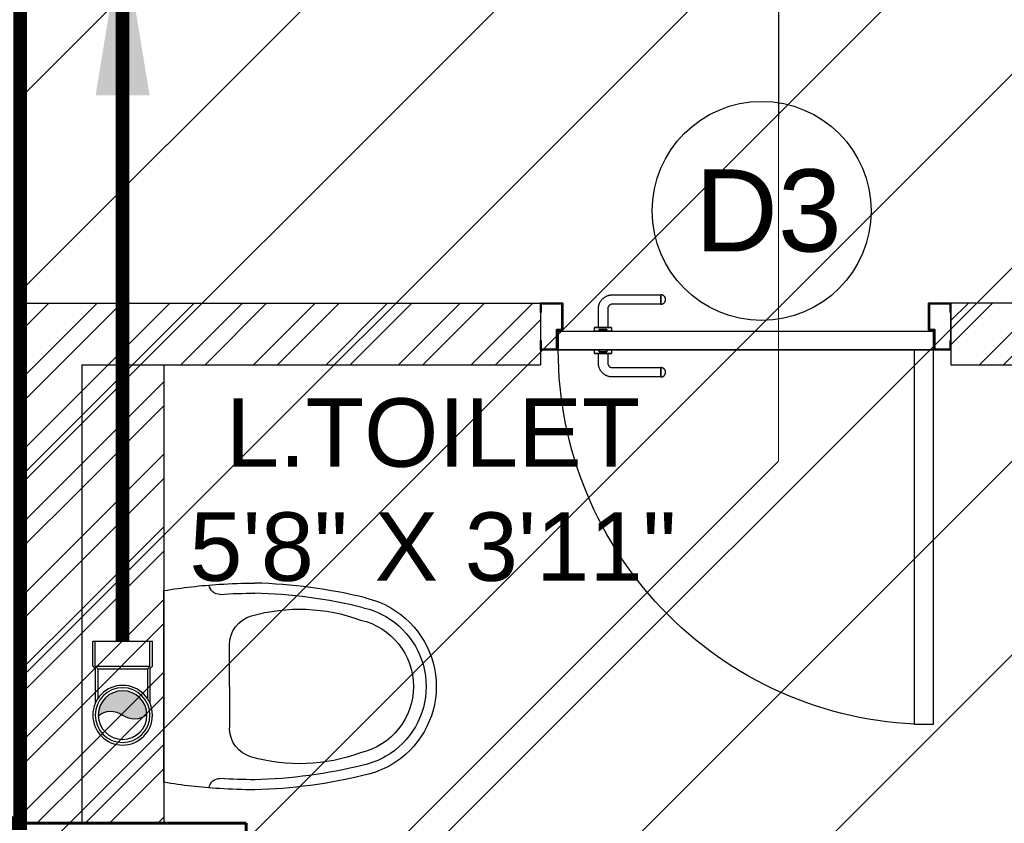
# Model space of a CAD drawing. Header units: inches. Extents: x 704 to 259546, y -107711 to 151004.
# Tile 189 of 208: x 127508 to 127580, y 23283 to 23341. Entities that reach past the tile are written whole.
import ezdxf

# ---------------------------------------------------------------- set-up
doc = ezdxf.new("R2010")
doc.units = ezdxf.units.IN
doc.header["$MEASUREMENT"] = 0
for name, color, linetype, lineweight in [('FLOOR RAISE', 4, 'Continuous', 5), ('PD_BRICK WALL_115', 134, 'Continuous', 30), ('PD_BRICK WALL_230', 4, 'Continuous', 50), ('PD_COLUMN', 2, 'Continuous', 60), ('PD_DOOR', 42, 'Continuous', 25), ('PD_FIXTURE', 21, 'Continuous', 25), ('PD_HATCH', 45, 'Continuous', 9), ('PP- 75DIA Soil Waste Sewer pipe', 90, 'Continuous', 9), ('PP-Soil Pipe', 1, 'Continuous', 25), ('PP-SWP', 1, 'Continuous', 25), ('PP-TEXT', 7, 'Continuous', 40)]:
    doc.layers.add(name, color=color, linetype=linetype, lineweight=lineweight)
doc.layers.add('PD_025_TEXT', color=61, linetype='Continuous')
doc.layers.add('PP BALL VALVE', color=7, linetype='Continuous')
doc.styles.add('Arial', font='GOTHIC.TTF')
doc.styles.get("Standard").update_dxf_attribs({"font": 'arial.ttf', "height": 6})
doc.styles.add('style1', font='arial.ttf', dxfattribs={"height": 500})
doc.dimstyles.new('ISO-10', dxfattribs={"dimtxt": 6, "dimasz": 0.5, "dimexe": 1.25, "dimexo": 0.625, "dimtad": 1, "dimtoh": 1, "dimdec": 1, "dimlunit": 4, "dimtxsty": 'Standard', "dimblk": 'ARCHTICK', "dimcen": 2.5, "dimclrt": 3, "dimadec": 0, "dimazin": 0, "dimtfac": 1, "dimtdec": 1, "dimtmove": 1, "dimatfit": 3, "dimfxl": 1, "dimarcsym": 0})
pattern_1 = [(45, (154266.8189261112, 41472.08248994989), (-2.651650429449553, 2.651650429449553), []), (45, (154268.5866930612, 41472.08248994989), (-2.651650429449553, 2.651650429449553), [])]

# ---------------------------------------------------------------- blocks, each defined once
blk = doc.blocks.new('A$C24556D30')
at = {"color": 8}
for p, q in [((170.0000553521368, 400.0000540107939), (170.0000553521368, 20.00005401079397)), ((300.0000553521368, 210.000054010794), (300.0000553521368, 292.2294342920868)), ((300.0000553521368, 210.000054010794), (300.0000553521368, 127.7706737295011))]:
    blk.add_line(p, q, dxfattribs=at)
for points in [[(279.8877858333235, 412.5391608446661, 0.027530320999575), (170.0000553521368, 400.0000540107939, 0.027530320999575)], [(569.74867281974, 385.5564478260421, 0.0549045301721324), (350.0000553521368, 415.000054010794, 0.0549045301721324)], [(564.9384326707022, 366.1435245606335, 0.0549045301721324), (349.5301892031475, 395.0055741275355, 0.0549045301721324)], [(300.0000553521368, 210.000054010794), (300.0000553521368, 290.000054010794, 0.7043924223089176)], [(300.0000553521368, 210.000054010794), (300.0000553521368, 130.0000540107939, -0.7043924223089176)], [(564.9384326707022, 53.85658346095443, -0.0549045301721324), (349.5301892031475, 24.99453389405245, -0.0549045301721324)], [(170.0000553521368, 20.00005401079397, 0.0275303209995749), (279.8877858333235, 7.460947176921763, 0.0275303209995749)], [(569.74867281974, 34.44366019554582, -0.0549045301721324), (350.0000553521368, 5.000054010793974, -0.0549045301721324)]]:
    blk.add_lwpolyline(points, format="xyb", dxfattribs=at)
for centre, radius, start, end in [((279.9358992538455, 412.5424842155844), 20, 184.5904764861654, 273.8822723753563), ((350.0000553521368, -584.9999459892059), 1000, 90, 94.02043563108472), ((350.0000553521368, -584.9999459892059), 980, 90, 94.02043563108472), ((530.0000553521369, 210.000054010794), 180, 59.99999999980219, 77.24246783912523), ((439.0485481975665, 15.1852102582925), 348.1009654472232, 69.7009941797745, 105.9249351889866), ((530.0000553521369, 210.000054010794), 160, 59.99999999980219, 77.24246783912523), ((530.0000553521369, 210.000054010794), 180, 0, 59.99999999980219), ((360.0000553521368, 292.2294342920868), 60, 105.9249351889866, 180), ((530.0000553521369, 210.000054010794), 135, 0, 77.24246783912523), ((530.0000553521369, 210.000054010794), 160, 0, 59.99999999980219), ((530.0000553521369, 210.000054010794), 135, 282.7575321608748, 0), ((530.0000553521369, 210.000054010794), 160, 300.0000000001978, 0), ((530.0000553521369, 210.000054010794), 180, 300.0000000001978, 0), ((360.0000553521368, 127.7706737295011), 60, 180, 254.0750648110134), ((439.0485481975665, 404.8148977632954), 348.1009654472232, 254.0750648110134, 290.2990058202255), ((530.0000553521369, 210.000054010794), 160, 282.7575321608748, 300.0000000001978), ((530.0000553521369, 210.000054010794), 180, 282.7575321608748, 300.0000000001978), ((279.9358992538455, 7.457623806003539), 20, 86.1177276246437, 175.4095235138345), ((350.0000553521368, 1005.000054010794), 980, 265.9795643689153, 270), ((350.0000553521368, 1005.000054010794), 1000, 265.9795643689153, 270)]:
    blk.add_arc(centre, radius, start, end, dxfattribs=at)
blk = doc.blocks.new('door 1')
at = {"layer": 'PD_DOOR', "color": 8}
for p, q in [((160472.9414114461, 15356.48361011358), (160472.9414114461, 15360.14477534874)), ((160472.9414114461, 15360.14477534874), (160472.9414114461, 15356.48361011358)), ((160602.9414114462, 15360.14477534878), (160472.9414114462, 15360.14477534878)), ((160472.9414114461, 15360.14477534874), (160472.9414114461, 15359.71884817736)), ((160472.9414114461, 15335.14477534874), (160472.9414114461, 15360.14477534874)), ((160472.9414114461, 15359.71884817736), (160472.9414114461, 15335.57070252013)), ((159755.9414114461, 15337.64477534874), (159695.9414114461, 15337.64477534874)), ((159695.9414114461, 15337.64477534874), (159695.9414114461, 15312.64477534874)), ((159695.9414114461, 15312.64477534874), (159695.9414114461, 15337.64477534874)), ((159695.9414114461, 15337.64477534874), (159755.9414114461, 15337.64477534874)), ((159695.9414114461, 15212.64477534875), (159695.9414114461, 15337.64477534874)), ((159697.9414114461, 15312.64477534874), (159697.9414114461, 15335.64477534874)), ((159697.9414114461, 15335.64477534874), (159753.9414114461, 15335.64477534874)), ((159753.9414114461, 15335.64477534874), (159697.9414114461, 15335.64477534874)), ((159697.9414114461, 15335.64477534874), (159697.9414114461, 15312.64477534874)), ((159753.9414114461, 15335.64477534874), (159753.9414114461, 15267.64477534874)), ((159753.9414114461, 15267.64477534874), (159753.9414114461, 15335.64477534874)), ((159755.9414114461, 15265.64477534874), (159755.9414114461, 15337.64477534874)), ((159755.9414114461, 15337.64477534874), (159755.9414114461, 15265.64477534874)), ((160472.9414114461, 15335.14477534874), (160472.9414114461, 15338.80594058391)), ((160472.9414114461, 15338.80594058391), (160472.9414114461, 15335.14477534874)), ((160472.9414114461, 15335.57070252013), (160472.9414114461, 15335.14477534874)), ((160472.9414114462, 15335.14477534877), (160602.9414114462, 15335.14477534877)), ((160795.9414114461, 15337.64477534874), (160735.9414114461, 15337.64477534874)), ((160735.9414114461, 15337.64477534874), (160735.9414114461, 15265.64477534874)), ((160735.9414114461, 15265.64477534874), (160735.9414114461, 15337.64477534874)), ((160735.9414114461, 15337.64477534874), (160795.9414114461, 15337.64477534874)), ((160737.9414114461, 15267.64477534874), (160737.9414114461, 15335.64477534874)), ((160737.9414114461, 15335.64477534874), (160793.9414114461, 15335.64477534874)), ((160793.9414114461, 15335.64477534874), (160737.9414114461, 15335.64477534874)), ((160737.9414114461, 15335.64477534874), (160737.9414114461, 15267.64477534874)), ((160793.9414114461, 15335.64477534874), (160793.9414114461, 15312.64477534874)), ((160793.9414114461, 15312.64477534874), (160793.9414114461, 15335.64477534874)), ((160795.9414114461, 15312.64477534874), (160795.9414114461, 15337.64477534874)), ((160795.9414114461, 15337.64477534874), (160795.9414114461, 15312.64477534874)), ((160795.9414114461, 15337.64477534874), (160795.9414114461, 15212.64477534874)), ((159695.9414114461, 15312.64477534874), (159697.9414114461, 15312.64477534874)), ((159697.9414114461, 15312.64477534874), (159695.9414114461, 15312.64477534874)), ((160615.4414114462, 15322.64477534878), (160615.4414114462, 15272.64477534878)), ((160640.4414114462, 15272.6447753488), (160640.4414114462, 15322.64477534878)), ((160793.9414114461, 15312.64477534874), (160795.9414114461, 15312.64477534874)), ((160795.9414114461, 15312.64477534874), (160793.9414114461, 15312.64477534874)), ((160605.4414114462, 15272.64477534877), (160605.4414114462, 15262.64477534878)), ((160622.1179829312, 15272.64477534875), (160605.4414114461, 15272.64477534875)), ((160605.4414114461, 15272.64477534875), (160622.1179829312, 15272.64477534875)), ((160640.4414114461, 15272.64477534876), (160615.4414114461, 15272.64477534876)), ((160615.4414114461, 15272.64477534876), (160621.6914114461, 15272.64477534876)), ((160621.6914114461, 15272.64477534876), (160624.7061733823, 15272.64477534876)), ((160624.7061733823, 15272.64477534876), (160627.9414114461, 15272.64477534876)), ((160627.9414114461, 15272.64477534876), (160631.1766495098, 15272.64477534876)), ((160627.9414114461, 15272.64477534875), (160650.4414114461, 15272.64477534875)), ((160631.1766495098, 15272.64477534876), (160634.1914114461, 15272.64477534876)), ((160650.4414114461, 15272.64477534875), (160633.7648399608, 15272.64477534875)), ((160634.1914114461, 15272.64477534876), (160640.4414114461, 15272.64477534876)), ((160650.4414114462, 15262.64477534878), (160650.4414114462, 15272.64477534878)), ((159753.9414114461, 15267.64477534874), (159738.9414114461, 15267.64477534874)), ((159738.9414114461, 15267.64477534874), (159738.9414114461, 15214.64477534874)), ((159738.9414114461, 15214.64477534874), (159738.9414114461, 15267.64477534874)), ((159738.9414114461, 15267.64477534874), (159753.9414114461, 15267.64477534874)), ((159740.9414114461, 15212.64477534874), (159740.9414114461, 15265.64477534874)), ((159740.9414114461, 15265.64477534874), (159755.9414114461, 15265.64477534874)), ((159755.9414114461, 15265.64477534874), (159740.9414114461, 15265.64477534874)), ((159740.9414114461, 15265.64477534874), (159740.9414114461, 15212.64477534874)), ((160747.9414114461, 15262.64477534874), (159743.9414114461, 15262.64477534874)), ((159743.9414114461, 15262.64477534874), (159743.9414114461, 15212.64477534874)), ((160747.9414114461, 15262.64477534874), (159743.9414114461, 15262.64477534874)), ((159743.9414114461, 15262.64477534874), (159743.9414114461, 15212.64477534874)), ((160650.4414114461, 15262.64477534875), (160605.4414114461, 15262.64477534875)), ((160605.4414114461, 15262.64477534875), (160650.4414114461, 15262.64477534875)), ((160617.9414114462, 15267.64477534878), (160617.9414114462, 15262.64477534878)), ((160637.9414114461, 15267.64477534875), (160617.9414114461, 15267.64477534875)), ((160617.9414114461, 15267.64477534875), (160637.9414114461, 15267.64477534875)), ((160637.9414114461, 15262.64477534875), (160617.9414114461, 15262.64477534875)), ((160617.9414114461, 15262.64477534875), (160637.9414114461, 15262.64477534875)), ((160637.9414114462, 15262.64477534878), (160637.9414114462, 15267.64477534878)), ((160735.9414114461, 15265.64477534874), (160750.9414114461, 15265.64477534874)), ((160750.9414114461, 15265.64477534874), (160735.9414114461, 15265.64477534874)), ((160752.9414114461, 15267.64477534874), (160737.9414114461, 15267.64477534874)), ((160737.9414114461, 15267.64477534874), (160752.9414114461, 15267.64477534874)), ((160747.9414114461, 15212.64477534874), (160747.9414114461, 15262.64477534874)), ((160747.9414114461, 15262.64477534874), (160747.9414114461, 15212.64477534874)), ((160750.9414114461, 15265.64477534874), (160750.9414114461, 15212.64477534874)), ((160750.9414114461, 15212.64477534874), (160750.9414114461, 15265.64477534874)), ((160752.9414114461, 15214.64477534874), (160752.9414114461, 15267.64477534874)), ((160752.9414114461, 15267.64477534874), (160752.9414114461, 15214.64477534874)), ((159697.9414114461, 15237.64477534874), (159695.9414114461, 15237.64477534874)), ((159695.9414114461, 15237.64477534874), (159695.9414114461, 15212.64477534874)), ((159695.9414114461, 15212.64477534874), (159695.9414114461, 15237.64477534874)), ((159695.9414114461, 15237.64477534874), (159697.9414114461, 15237.64477534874)), ((159697.9414114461, 15214.64477534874), (159697.9414114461, 15237.64477534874)), ((159697.9414114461, 15237.64477534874), (159697.9414114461, 15214.64477534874)), ((160795.9414114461, 15237.64477534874), (160793.9414114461, 15237.64477534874)), ((160793.9414114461, 15237.64477534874), (160793.9414114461, 15214.64477534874)), ((160793.9414114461, 15214.64477534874), (160793.9414114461, 15237.64477534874)), ((160793.9414114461, 15237.64477534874), (160795.9414114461, 15237.64477534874)), ((160795.9414114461, 15212.64477534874), (160795.9414114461, 15237.64477534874)), ((160795.9414114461, 15237.64477534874), (160795.9414114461, 15212.64477534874)), ((159695.9414114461, 15212.64477534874), (159740.9414114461, 15212.64477534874)), ((159740.9414114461, 15212.64477534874), (159695.9414114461, 15212.64477534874)), ((159695.9414114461, 15212.64477534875), (159743.9414114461, 15212.64477534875)), ((159743.9414114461, 15212.64477534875), (159695.9414114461, 15212.64477534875)), ((159738.9414114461, 15214.64477534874), (159697.9414114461, 15214.64477534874)), ((159697.9414114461, 15214.64477534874), (159738.9414114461, 15214.64477534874)), ((159793.9414114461, 15212.64477534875), (159743.9414114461, 15212.64477534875)), ((159743.9414114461, 15212.64477534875), (159743.9414114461, 14208.64477534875)), ((159743.9414114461, 15212.64477534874), (160747.9414114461, 15212.64477534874)), ((159743.9414114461, 15212.64477534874), (159793.9414114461, 15212.64477534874)), ((159743.9414114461, 15212.64477534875), (159793.9414114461, 15212.64477534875)), ((159793.9414114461, 15212.64477534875), (159743.9414114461, 15212.64477534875)), ((159793.9414114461, 14208.64477534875), (159793.9414114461, 15212.64477534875)), ((159793.9414114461, 15212.64477534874), (160747.9414114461, 15212.64477534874)), ((159793.9414114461, 15212.64477534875), (160747.9414114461, 15212.64477534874)), ((160747.9414114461, 15212.64477534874), (159793.9414114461, 15212.64477534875)), ((160605.4414114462, 15212.64477534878), (160605.4414114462, 15202.64477534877)), ((160605.4414114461, 15212.64477534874), (160650.4414114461, 15212.64477534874)), ((160639.1914114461, 15212.64477534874), (160605.4414114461, 15212.64477534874)), ((160605.4414114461, 15202.64477534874), (160650.4414114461, 15202.64477534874)), ((160650.4414114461, 15202.64477534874), (160605.4414114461, 15202.64477534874)), ((160615.4414114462, 15202.64477534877), (160615.4414114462, 15177.64477534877)), ((160615.4414114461, 15202.64477534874), (160640.4414114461, 15202.64477534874)), ((160640.4414114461, 15202.64477534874), (160615.4414114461, 15202.64477534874)), ((160617.9414114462, 15212.64477534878), (160617.9414114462, 15207.64477534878)), ((160617.9414114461, 15212.64477534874), (160637.9414114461, 15212.64477534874)), ((160618.2821531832, 15212.64477534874), (160617.9414114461, 15212.64477534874)), ((160617.9414114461, 15207.64477534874), (160637.9414114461, 15207.64477534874)), ((160637.9414114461, 15207.64477534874), (160617.9414114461, 15207.64477534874)), ((160637.9414114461, 15212.64477534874), (160618.2821531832, 15212.64477534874)), ((160637.9414114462, 15207.64477534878), (160637.9414114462, 15212.64477534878)), ((160650.4414114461, 15212.64477534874), (160639.1914114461, 15212.64477534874)), ((160640.4414114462, 15177.64477534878), (160640.4414114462, 15202.64477534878)), ((160650.4414114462, 15202.64477534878), (160650.4414114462, 15212.64477534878)), ((160747.9414114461, 15212.64477534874), (160795.9414114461, 15212.64477534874)), ((160795.9414114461, 15212.64477534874), (160747.9414114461, 15212.64477534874)), ((160750.9414114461, 15212.64477534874), (160795.9414114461, 15212.64477534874)), ((160795.9414114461, 15212.64477534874), (160750.9414114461, 15212.64477534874)), ((160793.9414114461, 15214.64477534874), (160752.9414114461, 15214.64477534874)), ((160752.9414114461, 15214.64477534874), (160793.9414114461, 15214.64477534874)), ((160472.9414114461, 15165.14477534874), (160472.9414114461, 15161.48361011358)), ((160472.9414114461, 15161.48361011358), (160472.9414114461, 15165.14477534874)), ((160602.9414114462, 15165.14477534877), (160472.9414114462, 15165.14477534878)), ((160472.9414114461, 15165.14477534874), (160472.9414114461, 15164.71884817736)), ((160472.9414114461, 15140.14477534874), (160472.9414114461, 15165.14477534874)), ((160472.9414114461, 15164.71884817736), (160472.9414114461, 15140.57070252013)), ((160472.9414114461, 15143.80594058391), (160472.9414114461, 15140.14477534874)), ((160472.9414114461, 15140.14477534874), (160472.9414114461, 15143.80594058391)), ((160472.9414114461, 15140.57070252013), (160472.9414114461, 15140.14477534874)), ((160472.9414114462, 15140.14477534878), (160602.9414114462, 15140.14477534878)), ((159743.9414114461, 14208.64477534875), (159793.9414114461, 14208.64477534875))]:
    blk.add_line(p, q, dxfattribs=at)
at = {"layer": 'PD_DOOR', "color": 8, "flags": 128}
for points in [[(160460.4414114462, 15347.64477534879), (160460.4514101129, 15348.14464202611), (160460.4813901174, 15348.6437090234), (160460.531303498, 15349.14117793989), (160460.601070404, 15349.63625293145), (160460.6905792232, 15350.12814198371), (160460.7996867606, 15350.61605817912), (160460.9282184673, 15351.09922095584), (160461.0759687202, 15351.57685735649), (160461.2427011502, 15352.04820326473), (160461.4281490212, 15352.51250462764), (160461.6320156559, 15352.96901866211), (160461.8539749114, 15353.41701504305), (160462.0936717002, 15353.85577707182), (160462.3507225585, 15354.28460282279), (160462.6247162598, 15354.70280626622), (160462.9152144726, 15355.10971836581), (160463.2217524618, 15355.50468814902), (160463.5438398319, 15355.88708374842), (160463.8809613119, 15356.25629341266), (160464.2325775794, 15356.61172648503), (160464.5981261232, 15356.95281434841), (160464.9770221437, 15357.27901133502), (160465.3686594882, 15357.58979559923), (160465.7724116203, 15357.88466995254), (160466.1876326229, 15358.16316265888), (160466.6136582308, 15358.42482818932), (160467.049806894, 15358.66924793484), (160467.4953808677, 15358.89603087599), (160467.9496673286, 15359.10481420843), (160468.4119395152, 15359.29526392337), (160468.8814578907, 15359.46707534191), (160469.3574713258, 15359.61997360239), (160469.8392183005, 15359.75371410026), (160470.3259281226, 15359.86808287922), (160470.8168221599, 15359.96289697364), (160471.311115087, 15360.03800470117), (160471.8080161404, 15360.09328590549), (160472.3067303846, 15360.12865214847), (160472.806459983, 15360.14404685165), (160472.9414114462, 15360.14477534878)], [(160640.4414114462, 15322.64477534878), (160640.411415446, 15324.14437538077), (160640.3214754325, 15325.64157637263), (160640.1717352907, 15327.13398312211), (160639.9624345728, 15328.61920809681), (160639.6939081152, 15330.09487525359), (160639.3665855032, 15331.55862383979), (160638.9809903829, 15333.00811216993), (160638.5377396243, 15334.44102137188), (160638.0375423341, 15335.85505909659), (160637.4811987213, 15337.24796318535), (160636.869598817, 15338.61750528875), (160636.2037210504, 15339.96149443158), (160635.4846306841, 15341.27778051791), (160634.7134781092, 15342.56425777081), (160633.8914970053, 15343.81886810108), (160633.0200023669, 15345.03960439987), (160632.1003883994, 15346.22451374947), (160631.134126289, 15347.37170054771), (160630.122761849, 15348.47932954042), (160629.0679130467, 15349.54562875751), (160627.9712674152, 15350.56889234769), (160626.8345793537, 15351.54748330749), (160625.6596673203, 15352.47983610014), (160624.4484109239, 15353.36445916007), (160623.2027479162, 15354.19993727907), (160621.9246710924, 15354.9849338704), (160620.6162251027, 15355.71819310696), (160619.2795031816, 15356.39854193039), (160617.9166437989, 15357.02489192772), (160616.5298272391, 15357.59624107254), (160615.1212721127, 15358.11167532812), (160613.6932318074, 15358.57037010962), (160612.2479908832, 15358.97159160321), (160610.7878614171, 15359.3146979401), (160609.3151793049, 15359.59914022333), (160607.8323005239, 15359.82446340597), (160606.3415973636, 15359.99030701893), (160604.8454546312, 15360.09640574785), (160603.3462658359, 15360.1425898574), (160602.9414114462, 15360.14477534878)], [(160472.9414114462, 15335.14477534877), (160472.4415447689, 15335.15477401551), (160471.9424777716, 15335.18475402), (160471.4450088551, 15335.2346674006), (160470.9499338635, 15335.30443430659), (160470.4580448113, 15335.39394312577), (160469.9701286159, 15335.50305066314), (160469.4869658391, 15335.6315823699), (160469.0093294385, 15335.77933262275), (160468.5379835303, 15335.94606505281), (160468.0736821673, 15336.13151292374), (160467.6171681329, 15336.33537955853), (160467.1691717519, 15336.55733881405), (160466.7304097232, 15336.79703560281), (160466.3015839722, 15337.05408646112), (160465.8833805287, 15337.32808016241), (160465.4764684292, 15337.61857837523), (160465.081498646, 15337.92511636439), (160464.6991030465, 15338.24720373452), (160464.3298933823, 15338.58432521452), (160463.97446031, 15338.93594148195), (160463.6333724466, 15339.30149002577), (160463.30717546, 15339.6803860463), (160462.9963911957, 15340.07202339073), (160462.7015168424, 15340.47577552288), (160462.4230241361, 15340.89099652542), (160462.1613586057, 15341.31702213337), (160461.9169388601, 15341.75317079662), (160461.690155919, 15342.19874477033), (160461.4813725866, 15342.6530312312), (160461.2909228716, 15343.11530341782), (160461.1191114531, 15343.58482179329), (160460.9662131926, 15344.06083522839), (160460.8324726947, 15344.54258220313), (160460.7181039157, 15345.02929202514), (160460.6232898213, 15345.52018606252), (160460.5481820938, 15346.01447898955), (160460.4929008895, 15346.51138004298), (160460.4575346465, 15347.01009428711), (160460.4421399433, 15347.50982388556), (160460.4414114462, 15347.64477534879)], [(160602.9414114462, 15335.14477534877), (160603.4412781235, 15335.13477668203), (160603.9403451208, 15335.10479667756), (160604.4378140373, 15335.05488329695), (160604.9328890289, 15334.98511639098), (160605.4247780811, 15334.89560757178), (160605.9126942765, 15334.78650003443), (160606.3958570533, 15334.65796832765), (160606.8734934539, 15334.5102180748), (160607.3448393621, 15334.34348564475), (160607.8091407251, 15334.15803777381), (160608.2656547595, 15333.95417113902), (160608.7136511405, 15333.73221188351), (160609.1524131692, 15333.49251509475), (160609.5812389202, 15333.23546423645), (160609.9994423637, 15332.96147053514), (160610.4063544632, 15332.67097232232), (160610.8013242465, 15332.36443433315), (160611.1837198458, 15332.04234696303), (160611.5529295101, 15331.70522548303), (160611.9083625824, 15331.35360921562), (160612.2494504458, 15330.98806067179), (160612.5756474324, 15330.60916465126), (160612.8864316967, 15330.21752730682), (160613.18130605, 15329.81377517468), (160613.4597987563, 15329.39855417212), (160613.7214642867, 15328.97252856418), (160613.9658840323, 15328.53637990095), (160614.1926669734, 15328.09080592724), (160614.4014503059, 15327.63651946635), (160614.5919000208, 15327.17424727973), (160614.7637114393, 15326.70472890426), (160614.9166096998, 15326.22871546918), (160615.0503501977, 15325.74696849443), (160615.1647189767, 15325.26025867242), (160615.259533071, 15324.76936463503), (160615.3346407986, 15324.275071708), (160615.3899220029, 15323.77817065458), (160615.4252882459, 15323.27945641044), (160615.4406829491, 15322.779726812), (160615.4414114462, 15322.64477534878)], [(160602.9414114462, 15140.14477534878), (160604.4410114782, 15140.17477134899), (160605.93821247, 15140.26471136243), (160607.4306192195, 15140.41445150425), (160608.9158441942, 15140.62375222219), (160610.391511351, 15140.89227867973), (160611.8552599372, 15141.21960129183), (160613.3047482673, 15141.60519641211), (160614.7376574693, 15142.04844717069), (160616.151695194, 15142.54864446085), (160617.5445992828, 15143.10498807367), (160618.9141413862, 15143.71658797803), (160620.258130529, 15144.38246574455), (160621.5744166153, 15145.10155611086), (160622.8608938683, 15145.87270868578), (160624.1155041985, 15146.69468978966), (160625.3362404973, 15147.56618442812), (160626.5211498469, 15148.48579839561), (160627.6683366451, 15149.45206050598), (160628.7759656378, 15150.46342494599), (160629.8422648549, 15151.51827374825), (160630.8655284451, 15152.61491937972), (160631.8441194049, 15153.75160744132), (160632.7764721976, 15154.92651947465), (160633.6610952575, 15156.13777587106), (160634.4965733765, 15157.38343887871), (160635.2815699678, 15158.66151570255), (160636.0148292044, 15159.96996169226), (160636.6951780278, 15161.30668361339), (160637.3215280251, 15162.66954299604), (160637.89287717, 15164.0563595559), (160638.4083114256, 15165.46491468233), (160638.8670062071, 15166.89295498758), (160639.2682277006, 15168.33819591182), (160639.6113340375, 15169.79832537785), (160639.8957763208, 15171.27100749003), (160640.1210995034, 15172.7538862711), (160640.2869431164, 15174.24458943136), (160640.3930418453, 15175.74073216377), (160640.4392259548, 15177.23992095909), (160640.4414114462, 15177.64477534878)], [(160615.4414114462, 15177.64477534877), (160615.4314127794, 15177.14490867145), (160615.401432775, 15176.64584167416), (160615.3515193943, 15176.14837275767), (160615.2817524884, 15175.6532977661), (160615.1922436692, 15175.16140871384), (160615.0831361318, 15174.67349251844), (160614.9546044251, 15174.19032974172), (160614.8068541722, 15173.71269334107), (160614.6401217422, 15173.24134743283), (160614.4546738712, 15172.77704606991), (160614.2508072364, 15172.32053203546), (160614.0288479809, 15171.8725356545), (160613.7891511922, 15171.43377362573), (160613.5321003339, 15171.00494787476), (160613.2581066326, 15170.58674443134), (160612.9676084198, 15170.17983233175), (160612.6610704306, 15169.78486254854), (160612.3389830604, 15169.40246694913), (160612.0018615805, 15169.0332572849), (160611.650245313, 15168.67782421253), (160611.2846967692, 15168.33673634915), (160610.9058007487, 15168.01053936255), (160610.5141634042, 15167.69975509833), (160610.1104112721, 15167.40488074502), (160609.6951902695, 15167.12638803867), (160609.2691646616, 15166.86472250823), (160608.8330159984, 15166.62030276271), (160608.3874420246, 15166.39351982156), (160607.9331555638, 15166.18473648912), (160607.4708833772, 15165.99428677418), (160607.0013650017, 15165.82247535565), (160606.5253515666, 15165.66957709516), (160606.0436045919, 15165.5358365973), (160605.5568947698, 15165.42146781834), (160605.0660007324, 15165.32665372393), (160604.5717078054, 15165.25154599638), (160604.074806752, 15165.19626479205), (160603.5760925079, 15165.16089854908), (160603.0763629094, 15165.1455038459), (160602.9414114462, 15165.14477534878)], [(160460.4414114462, 15152.64477534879), (160460.4514101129, 15153.14464202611), (160460.4813901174, 15153.6437090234), (160460.531303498, 15154.14117793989), (160460.601070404, 15154.63625293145), (160460.6905792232, 15155.12814198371), (160460.7996867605, 15155.61605817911), (160460.9282184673, 15156.09922095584), (160461.0759687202, 15156.57685735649), (160461.2427011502, 15157.04820326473), (160461.4281490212, 15157.51250462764), (160461.632015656, 15157.96901866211), (160461.8539749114, 15158.41701504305), (160462.0936717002, 15158.85577707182), (160462.3507225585, 15159.28460282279), (160462.6247162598, 15159.70280626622), (160462.9152144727, 15160.10971836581), (160463.2217524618, 15160.50468814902), (160463.5438398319, 15160.88708374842), (160463.880961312, 15161.25629341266), (160464.2325775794, 15161.61172648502), (160464.5981261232, 15161.95281434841), (160464.9770221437, 15162.27901133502), (160465.3686594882, 15162.58979559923), (160465.7724116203, 15162.88466995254), (160466.1876326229, 15163.16316265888), (160466.6136582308, 15163.42482818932), (160467.049806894, 15163.66924793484), (160467.4953808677, 15163.89603087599), (160467.9496673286, 15164.10481420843), (160468.4119395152, 15164.29526392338), (160468.8814578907, 15164.46707534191), (160469.3574713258, 15164.61997360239), (160469.8392183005, 15164.75371410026), (160470.3259281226, 15164.86808287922), (160470.8168221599, 15164.96289697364), (160471.311115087, 15165.03800470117), (160471.8080161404, 15165.09328590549), (160472.3067303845, 15165.12865214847), (160472.806459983, 15165.14404685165), (160472.9414114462, 15165.14477534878)], [(160472.9414114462, 15140.14477534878), (160472.4415447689, 15140.15477401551), (160471.9424777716, 15140.18475402), (160471.4450088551, 15140.2346674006), (160470.9499338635, 15140.30443430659), (160470.4580448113, 15140.39394312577), (160469.9701286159, 15140.50305066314), (160469.4869658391, 15140.6315823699), (160469.0093294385, 15140.77933262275), (160468.5379835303, 15140.94606505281), (160468.0736821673, 15141.13151292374), (160467.6171681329, 15141.33537955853), (160467.1691717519, 15141.55733881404), (160466.7304097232, 15141.79703560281), (160466.3015839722, 15142.05408646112), (160465.8833805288, 15142.32808016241), (160465.4764684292, 15142.61857837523), (160465.081498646, 15142.92511636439), (160464.6991030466, 15143.24720373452), (160464.3298933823, 15143.58432521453), (160463.97446031, 15143.93594148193), (160463.6333724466, 15144.30149002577), (160463.30717546, 15144.6803860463), (160462.9963911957, 15145.07202339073), (160462.7015168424, 15145.47577552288), (160462.4230241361, 15145.89099652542), (160462.1613586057, 15146.31702213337), (160461.9169388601, 15146.7531707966), (160461.690155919, 15147.19874477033), (160461.4813725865, 15147.6530312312), (160461.2909228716, 15148.11530341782), (160461.1191114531, 15148.58482179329), (160460.9662131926, 15149.06083522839), (160460.8324726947, 15149.54258220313), (160460.7181039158, 15150.02929202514), (160460.6232898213, 15150.52018606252), (160460.5481820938, 15151.01447898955), (160460.4929008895, 15151.51138004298), (160460.4575346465, 15152.01009428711), (160460.4421399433, 15152.50982388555), (160460.4414114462, 15152.64477534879)]]:
    blk.add_lwpolyline(points, dxfattribs=at)
at = {"layer": 'PD_DOOR', "color": 8}
blk.add_arc((159743.9414114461, 15212.64477534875), 1003.999999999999, 270, 0, dxfattribs=at)
blk = doc.blocks.new('DOOR1')
at = {"color": 8, "xscale": 0.03818181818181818, "yscale": 0.03818181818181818, "zscale": 0.03818181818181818, "rotation": 90}
blk.add_blockref('door 1', (-2370.944302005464, -8406.748313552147), dxfattribs=at)
blk = doc.blocks.new('FF')
at = {"layer": 'PD_HATCH'}
h = blk.add_hatch(dxfattribs=at)
h.set_pattern_fill('ANSI32', color=8, scale=10)
h.set_pattern_definition(pattern_1)
h.paths.add_polyline_path([(127722.3500143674, 23358.69567195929), (127782.3500143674, 23358.69567195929), (127782.3500143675, 23334.69567195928), (127786.8500143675, 23334.69567195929), (127786.8500143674, 23358.69567195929), (127866.3500143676, 23358.69567195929), (127866.3500143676, 23330.69567195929), (127870.8500143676, 23330.69567195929), (127870.8500143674, 23489.69567195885), (127875.3500143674, 23489.69567195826), (127875.3500143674, 23494.19567195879), (127866.3500143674, 23494.19567195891), (127866.3500143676, 23367.69567195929), (127722.3500143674, 23367.69567195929), (127722.3500143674, 23583.6956475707), (127713.3500143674, 23583.6956475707), (127713.3500143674, 23269.19567195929), (127584.8500143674, 23269.19567195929), (127584.8500143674, 23424.69567195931), (127507.8500143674, 23424.69567195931), (127507.8500143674, 23368.6956719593), (127545.8500143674, 23368.6956719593), (127545.8500143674, 23373.1956719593), (127512.3500143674, 23373.1956719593), (127512.3500143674, 23420.19567195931), (127580.3500143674, 23420.19567195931), (127580.3500143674, 23373.1956719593), (127575.8500143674, 23373.1956719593), (127575.8500143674, 23368.6956719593), (127580.3500143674, 23368.6956719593), (127580.3500143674, 23320.6956719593), (127575.8500143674, 23320.6956719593), (127575.8500143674, 23316.1956719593), (127580.3500143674, 23316.1956719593), (127580.3500143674, 23269.19567195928), (127524.3500143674, 23269.19567195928), (127524.3500143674, 23264.69567195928), (127695.3499714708, 23264.69567195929), (127695.3499714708, 23258.69567195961), (127699.8499714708, 23258.69567195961), (127699.8499714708, 23264.6956719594), (127875.3500143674, 23264.69567195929), (127875.3500143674, 23269.19567195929), (127722.3500143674, 23269.19567195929)])
h = blk.add_hatch(dxfattribs=at)
h.set_pattern_fill('ANSI32', color=8, scale=10)
h.set_pattern_definition(pattern_1)
h.paths.add_polyline_path([(127545.8500143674, 23320.6956719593), (127507.8500143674, 23320.6956719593), (127507.8500143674, 23282.6956719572), (127512.3500143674, 23282.6956719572), (127512.3500143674, 23316.1956719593), (127545.8500143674, 23316.1956719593)])
h = blk.add_hatch(dxfattribs=at)
h.set_pattern_fill('ANSI32', color=8, scale=10)
h.set_pattern_definition(pattern_1)
h.paths.add_polyline_path([(127518.3500143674, 23316.1956719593), (127512.3500143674, 23316.1956719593), (127512.3500143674, 23282.6956719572), (127518.3500143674, 23282.6956719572)])
at = {"layer": 'PD_BRICK WALL_115', "color": 8, "lineweight": 30}
for p, q in [((127507.8500143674, 23320.6956719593), (127507.8500143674, 23282.6956719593)), ((127507.8500143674, 23320.6956719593), (127545.8500143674, 23320.6956719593)), ((127512.3500143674, 23316.1956719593), (127512.3500143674, 23282.6956719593)), ((127512.3500143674, 23316.1956719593), (127545.8500143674, 23316.1956719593)), ((127518.3500143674, 23316.1956719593), (127518.3500143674, 23282.6956719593))]:
    blk.add_line(p, q, dxfattribs=at)
blk.add_lwpolyline([(127713.3500143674, 23583.6956475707), (127713.3500143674, 23269.19567195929), (127584.8500143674, 23269.19567195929), (127584.8500143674, 23424.69567195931), (127507.8500143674, 23424.69567195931), (127507.8500143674, 23368.6956719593), (127545.8500143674, 23368.6956719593), (127545.8500143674, 23373.1956719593), (127512.3500143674, 23373.1956719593), (127512.3500143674, 23420.19567195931), (127580.3500143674, 23420.19567195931), (127580.3500143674, 23373.1956719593), (127575.8500143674, 23373.1956719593), (127575.8500143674, 23368.6956719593), (127580.3500143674, 23368.6956719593), (127580.3500143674, 23320.6956719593), (127575.8500143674, 23320.6956719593), (127575.8500143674, 23316.1956719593), (127580.3500143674, 23316.1956719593), (127580.3500143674, 23269.19567195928), (127524.3500143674, 23269.19567195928)], dxfattribs=at)
at = {"layer": 'PD_BRICK WALL_230', "color": 8, "lineweight": 30}
blk.add_line((127545.8500143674, 23320.6956719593), (127545.8500143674, 23316.1956719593), dxfattribs=at)
at = {"layer": 'PD_COLUMN', "color": 8}
blk.add_lwpolyline([(127524.3500143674, 23282.6956719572), (127524.3500143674, 23264.6956719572), (127506.3500143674, 23264.6956719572), (127506.3500143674, 23282.6956719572)], close=True, dxfattribs=at)
at = {"layer": 'PD_DOOR', "color": 8}
blk.add_circle((127562.021639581, 23327.44415221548), 8, dxfattribs=at)
at = {"layer": 'PD_DOOR', "color": 8, "ltscale": 25, "xscale": -0.7142857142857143, "yscale": 0.7142857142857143, "zscale": 0.7142857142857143, "rotation": 89.99999999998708}
blk.add_blockref('DOOR1', (125926.3736470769, 21208.86462470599), dxfattribs=at)
at = {"layer": 'PD_FIXTURE', "color": 8, "ltscale": 12, "xscale": -0.03684210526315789, "yscale": 0.03684210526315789, "zscale": 0.03684210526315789, "rotation": 180}
blk.add_blockref('A$C24556D30', (127512.0868544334, 23300.43251605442), dxfattribs=at)
at = {"layer": 'PD_025_TEXT', "color": 8, "insert": (127473.4464596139, 23313.7481209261), "char_height": 5, "width": 128.4952190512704, "attachment_point": 1, "style": 'style1'}
blk.add_mtext('\\pi49.435;L.TOILET\\P\\pi46.761;5\'8" X 3\'11"', dxfattribs=at)
at = {"layer": 'PD_DOOR', "color": 8, "insert": (127557.1536279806, 23330.47662659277), "char_height": 6, "width": 47.14184295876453, "attachment_point": 1}
blk.add_mtext('D3', dxfattribs=at)
blk = doc.blocks.new('PP-WC CONNECTOR BEND')
at = {"lineweight": 30}
h = blk.add_hatch(color=256, dxfattribs=at)
edge = h.paths.add_edge_path()
edge.add_ellipse((-79.84568734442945, 16.06918967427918), major_axis=(19.39290396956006, 18.32186724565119), ratio=1, start_angle=96.33861705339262, end_angle=173.6613829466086, ccw=False)
edge.add_ellipse((-101.1428493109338, 0.0003864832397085), major_axis=(22.89194586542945, -24.23013451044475), ratio=0.9999999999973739, start_angle=-45.00000000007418, end_angle=134.9999999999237, ccw=False)
edge.add_ellipse((-122.4400112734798, -16.0684167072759), major_axis=(18.3218672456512, -19.39290396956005), ratio=1, start_angle=6.33861705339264, end_angle=83.66138294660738)
at = {"linetype": 'Continuous'}
for p, q in [((-34.09090909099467, 40.90909090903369), (-37.50000000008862, 37.49999999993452)), ((-34.09090909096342, 40.90909090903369), (-5.70708e-11, 40.90909090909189)), ((5.72413e-11, -40.90909090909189), (-5.70708e-11, 40.90909090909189)), ((-37.50000000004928, 37.49999999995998), (-84.90057435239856, 37.49999999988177)), ((-37.49999999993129, -37.50000000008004), (-84.90057435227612, -37.50000000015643)), ((-34.09090909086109, -40.90909090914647), (-37.4999999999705, -37.50000000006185)), ((-34.09090909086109, -40.90909090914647), (5.72413e-11, -40.90909090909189))]:
    blk.add_line(p, q, dxfattribs=at)
at = {"linetype": 'Continuous', "ltscale": 0.005}
for p, q in [((-37.50000000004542, 34.09090909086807), (-78.63664915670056, 34.09090909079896)), ((-34.09090909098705, 37.49999999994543), (-37.50000000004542, 34.09090909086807)), ((-37.49999999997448, -34.09090909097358), (-37.50000000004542, 34.09090909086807)), ((-34.09090909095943, 37.49999999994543), (-6.89511e-11, 37.5)), ((-34.09090909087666, -37.50000000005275), (-34.09090909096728, 37.49999999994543)), ((-37.49999999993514, -34.09090909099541), (-78.63664915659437, -34.09090909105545)), ((-34.09090909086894, -37.50000000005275), (-37.49999999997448, -34.09090909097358)), ((-34.09090909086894, -37.50000000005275), (4.14389e-11, -37.5))]:
    blk.add_line(p, q, dxfattribs=at)
at = {"linetype": 'Continuous'}
blk.add_circle((-101.2499999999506, -1.69166e-10), 40.90909090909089, dxfattribs=at)
at = {"lineweight": 30}
for radius in [37.50049768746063, 33.33377572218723]:
    blk.add_circle((-101.1428493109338, 0.0003864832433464), radius, dxfattribs=at)
for centre, start, end in [((-79.84568734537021, 16.06918967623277), 139.7119494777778, 217.0347153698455), ((-122.4400112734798, -16.0684167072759), 319.7119494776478, 37.03471536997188)]:
    blk.add_arc(centre, 26.67912186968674, start, end, dxfattribs=at)
blk = doc.blocks.new('_ArchTick')
at = {"color": 0, "linetype": 'ByBlock', "const_width": 0.15}
blk.add_lwpolyline([(-0.5, -0.5), (0.5, 0.5)], dxfattribs=at)

msp = doc.modelspace()

# ---------------------------------------------------------------- hatches: boundary and pattern name
at = {"layer": 'FLOOR RAISE'}
h = msp.add_hatch(dxfattribs=at)
h.set_pattern_fill('ANSI31', color=256, scale=80)
h.set_pattern_definition([(45, (-1158.46118362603, 0), (-7.071067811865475, 7.071067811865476), [])])
h.paths.add_polyline_path([(127506.3500143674, 23264.6956719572), (127506.3500143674, 23282.6956719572), (127507.8500143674, 23282.6956719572), (127507.8500143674, 23592.6956719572), (128253.3500143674, 23592.6956719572), (128253.3500143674, 23436.19567195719), (128235.3500143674, 23436.19567195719), (128235.3500143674, 23433.19567195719), (127959.3500143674, 23433.19567195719), (127959.3500143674, 23331.19567195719), (127870.8500143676, 23331.19567195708), (127722.3500143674, 23331.19567195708), (127722.3500143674, 23264.69567195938)])

# ---------------------------------------------------------------- linework, layer by layer
at = {"layer": 'FLOOR RAISE', "const_width": 1}
msp.add_lwpolyline([(127507.8500143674, 23592.6956719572), (128253.3500143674, 23592.6956719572), (128253.3500143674, 23436.19567195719), (128235.3500143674, 23436.19567195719), (128235.3500143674, 23433.19567195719), (127959.3500143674, 23433.19567195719), (127959.3500143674, 23331.19567195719), (127870.8500143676, 23331.19567195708), (127722.3500143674, 23331.19567195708), (127722.3500143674, 23264.69567195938), (127506.3500143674, 23264.6956719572), (127506.3500143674, 23282.6956719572), (127507.8500143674, 23282.6956719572), (127507.8500143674, 23592.6956719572)], dxfattribs=at)
at = {"layer": 'PP BALL VALVE', "lineweight": 53}
msp.add_circle((130061.4818846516, 21646.64609194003), 129357.5881776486, dxfattribs=at)
at = {"layer": 'PP- 75DIA Soil Waste Sewer pipe', "ltscale": 0.015}
msp.add_lwpolyline([(127569.7767919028, 23405.55290794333), (127563.2585924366, 23405.55290794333), (127563.2585924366, 23309.16848060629), (127530.8071974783, 23276.71708564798)], dxfattribs=at)
at = {"layer": 'PP-Soil Pipe', "color": 1, "ltscale": 0.015, "const_width": 1}
msp.add_lwpolyline([(127515.3315612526, 23295.99474576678), (127515.3315612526, 23380.3846397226), (127536.5868564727, 23396.6956719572)], dxfattribs=at)

# ---------------------------------------------------------------- block references
at = {"color": 8, "lineweight": 53}
msp.add_blockref('FF', (0, 0), dxfattribs=at)
at = {"layer": 'PP-SWP', "xscale": -0.05333333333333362, "yscale": 0.05333333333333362, "zscale": 0.05333333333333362, "rotation": 270.0000000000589}
msp.add_blockref('PP-WC CONNECTOR BEND', (127515.3315612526, 23295.99474576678), dxfattribs=at)

# ---------------------------------------------------------------- texts
at = {"layer": 'PP-TEXT', "insert": (127619.5333958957, 23324.73474457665), "char_height": 6, "width": 26.6614001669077, "attachment_point": 7, "style": 'Arial'}
msp.add_mtext('\\pi-12.765;{\\fTimes New Roman|b0|i0|c0|p18;GRATING \\P\\pi-5.64;300X300}', dxfattribs=at)

# ---------------------------------------------------------------- leaders
at = {"layer": 'PP- 75DIA Soil Waste Sewer pipe', "ltscale": 0.015}
msp.add_leader([(127563.2585924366, 23371.16963689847), (127563.2585924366, 23334.20471670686)], dimstyle='ISO-10', override={"dimasz": 12, "dimgap": 0.625, "dimtad": 0}, dxfattribs=at)
at = {"layer": 'PP-Soil Pipe', "color": 1, "ltscale": 0.015}
msp.add_leader([(127515.3315612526, 23347.8888885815), (127515.3315612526, 23310.9239683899)], dimstyle='ISO-10', override={"dimasz": 12, "dimgap": 0.625, "dimtad": 0}, dxfattribs=at)

doc.saveas('drawing.dxf')
